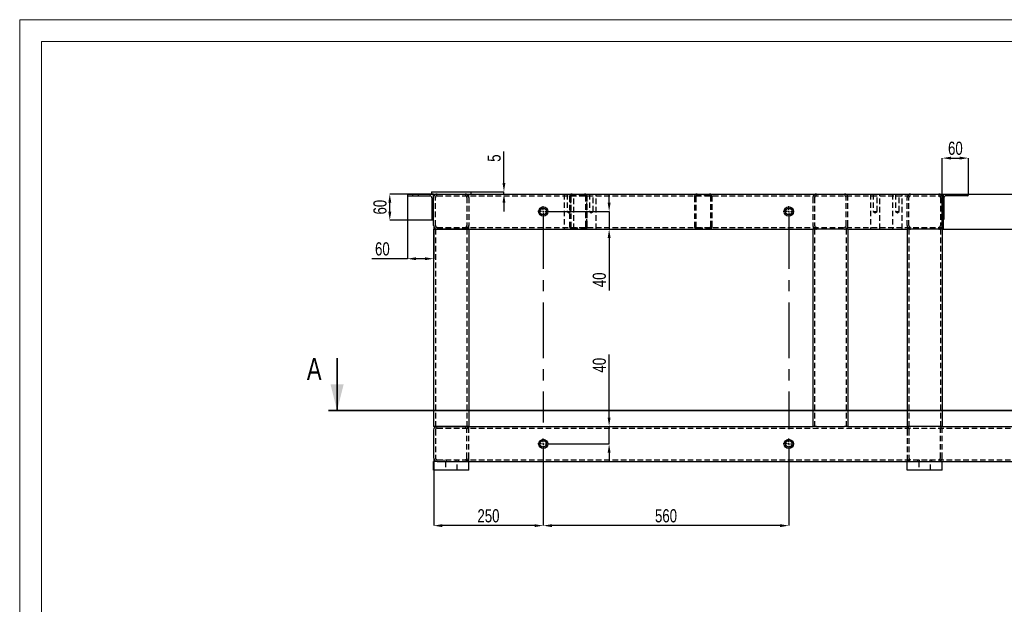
# Model space of a CAD drawing. Header units: millimetres. Extents: x 0 to 841, y 0 to 594.
# Tile 5 of 13: x 0 to 225, y 461 to 594. Entities that reach past the tile are written whole.
import ezdxf

# ---------------------------------------------------------------- set-up
doc = ezdxf.new("R2010")
doc.units = ezdxf.units.MM
doc.header["$PDSIZE"] = -1
doc.linetypes.add('CENTERX2', pattern=[20.32, 12.7, -2.54, 2.54, -2.54])
doc.linetypes.add('HIDDEN', pattern=[1.905, 1.27, -0.635])
for name, color, linetype in [('COTES', 1, 'Continuous'), ('TRAIT-MIXTES', 3, 'CENTERX2'), ('TRAIT-TIRET', 2, 'HIDDEN')]:
    doc.layers.add(name, color=color, linetype=linetype)
doc.layers.add('TRAIT-FORT', color=4, linetype='Continuous', lineweight=25)
doc.styles.add('SLDTEXTSTYLE0', font='TXT', dxfattribs={"width": 0.75})
doc.dimstyles.new('SLDDIMSTYLE0', dxfattribs={"dimtxt": 3, "dimasz": 2, "dimexe": 0, "dimexo": 0.0625, "dimgap": 0.75, "dimtad": 1, "dimdec": 0, "dimlfac": 10, "dimrnd": 1e-09, "dimzin": 12, "dimdsep": 46, "dimtxsty": 'SLDTEXTSTYLE0', "dimsah": 1, "dimcen": 0.09, "dimadec": 0, "dimazin": 3, "dimtfac": 1, "dimtdec": 0, "dimtofl": 0, "dimtmove": 0, "dimatfit": 3, "dimfxl": 1, "dimfrac": 2, "dimtolj": 1, "dimtzin": 12, "dimarcsym": 0})
doc.dimstyles.new('SLDDIMSTYLE1', dxfattribs={"dimtxt": 3, "dimasz": 2, "dimexe": 0, "dimexo": 0.0625, "dimgap": 0.75, "dimtad": 1, "dimdec": 0, "dimlfac": 10, "dimrnd": 1e-09, "dimzin": 12, "dimdsep": 46, "dimtxsty": 'SLDTEXTSTYLE0', "dimsah": 1, "dimcen": 0.09, "dimadec": 0, "dimazin": 3, "dimtfac": 1, "dimtdec": 0, "dimtmove": 0, "dimatfit": 0, "dimfxl": 1, "dimfrac": 2, "dimtolj": 1, "dimtzin": 12, "dimarcsym": 0})

# ---------------------------------------------------------------- blocks, each defined once
blk = doc.blocks.new('_D_32')
at = {"layer": 'COTES', "color": 0, "lineweight": -2, "transparency": 16777216}
for p, q in [((210.69, 546.24), (248.63, 546.24)), ((248.63, 544.24), (248.63, 503.24)), ((238.69, 501.24), (248.63, 501.24))]:
    blk.add_line(p, q, dxfattribs=at)
at = {"layer": 'COTES', "color": 0, "transparency": 16777216}
for points in [[(248.29, 544.24), (248.96, 544.24), (248.63, 546.24)], [(248.29, 503.24), (248.96, 503.24), (248.63, 501.24)]]:
    blk.add_solid(points, dxfattribs=at)
at = {"layer": 'Defpoints', "color": 0, "transparency": 16777216}
for p in [(210.63, 546.24), (238.63, 501.24), (248.63, 501.24)]:
    blk.add_point(p, dxfattribs=at)
at = {"layer": 'COTES', "color": 0, "transparency": 16777216, "insert": (244.88, 523.74), "char_height": 3, "attachment_point": 2, "rotation": 90, "style": 'SLDTEXTSTYLE0'}
blk.add_mtext('\\A1;450', dxfattribs=at)
blk = doc.blocks.new('_D_33')
at = {"layer": 'COTES', "color": 0, "lineweight": -2, "transparency": 16777216}
for p, q in [((216.49, 554.24), (248.63, 554.24)), ((248.63, 548.24), (248.63, 552.24)), ((210.49, 546.24), (248.63, 546.24))]:
    blk.add_line(p, q, dxfattribs=at)
at = {"layer": 'COTES', "color": 0, "transparency": 16777216}
for points in [[(248.29, 552.24), (248.96, 552.24), (248.63, 554.24)], [(248.29, 548.24), (248.96, 548.24), (248.63, 546.24)]]:
    blk.add_solid(points, dxfattribs=at)
at = {"layer": 'Defpoints', "color": 0, "transparency": 16777216}
for p in [(216.43, 554.24), (248.63, 554.24), (210.43, 546.24)]:
    blk.add_point(p, dxfattribs=at)
at = {"layer": 'COTES', "color": 0, "transparency": 16777216, "insert": (244.88, 550.24), "char_height": 3, "attachment_point": 2, "rotation": 90, "style": 'SLDTEXTSTYLE0'}
blk.add_mtext('\\A1;80', dxfattribs=at)
blk = doc.blocks.new('_D_34')
at = {"layer": 'COTES', "color": 0, "lineweight": -2, "transparency": 16777216}
for p, q in [((196.3, 554.24), (266.63, 554.24)), ((266.63, 552.24), (266.63, 493.24)), ((238.49, 491.24), (266.63, 491.24))]:
    blk.add_line(p, q, dxfattribs=at)
at = {"layer": 'COTES', "color": 0, "transparency": 16777216}
for points in [[(266.29, 552.24), (266.96, 552.24), (266.63, 554.24)], [(266.29, 493.24), (266.96, 493.24), (266.63, 491.24)]]:
    blk.add_solid(points, dxfattribs=at)
at = {"layer": 'Defpoints', "color": 0, "transparency": 16777216}
for p in [(196.24, 554.24), (238.43, 491.24), (266.63, 491.24)]:
    blk.add_point(p, dxfattribs=at)
at = {"layer": 'COTES', "color": 0, "transparency": 16777216, "insert": (262.88, 522.74), "char_height": 3, "attachment_point": 2, "rotation": 90, "style": 'SLDTEXTSTYLE0'}
blk.add_mtext('\\A1;630', dxfattribs=at)
blk = doc.blocks.new('_D_35')
at = {"layer": 'COTES', "color": 0, "lineweight": -2, "transparency": 16777216}
for p, q in [((110.46, 556.74), (110.46, 563.93)), ((88.49, 554.24), (110.46, 554.24)), ((102.99, 554.74), (110.46, 554.74)), ((110.46, 554.24), (110.46, 554.74)), ((110.46, 552.24), (110.46, 550.24))]:
    blk.add_line(p, q, dxfattribs=at)
at = {"layer": 'COTES', "color": 0, "transparency": 16777216}
for points in [[(110.13, 556.74), (110.79, 556.74), (110.46, 554.74)], [(110.13, 552.24), (110.79, 552.24), (110.46, 554.24)]]:
    blk.add_solid(points, dxfattribs=at)
at = {"layer": 'Defpoints', "color": 0, "transparency": 16777216}
for p in [(88.43, 554.24), (102.93, 554.74), (110.46, 554.24)]:
    blk.add_point(p, dxfattribs=at)
at = {"layer": 'COTES', "color": 0, "transparency": 16777216, "insert": (106.71, 562.43), "char_height": 3, "attachment_point": 2, "rotation": 90, "style": 'SLDTEXTSTYLE0'}
blk.add_mtext('\\A1;5', dxfattribs=at)
blk = doc.blocks.new('_D_36')
at = {"layer": 'COTES', "color": 0, "lineweight": -2, "transparency": 16777216}
for p, q in [((88.36, 554.24), (84.42, 554.24)), ((84.42, 550.24), (84.42, 552.24)), ((94.21, 548.24), (84.42, 548.24))]:
    blk.add_line(p, q, dxfattribs=at)
at = {"layer": 'COTES', "color": 0, "transparency": 16777216}
for points in [[(84.09, 552.24), (84.76, 552.24), (84.42, 554.24)], [(84.09, 550.24), (84.76, 550.24), (84.42, 548.24)]]:
    blk.add_solid(points, dxfattribs=at)
at = {"layer": 'Defpoints', "color": 0, "transparency": 16777216}
for p in [(84.42, 554.24), (88.43, 554.24), (94.28, 548.24)]:
    blk.add_point(p, dxfattribs=at)
at = {"layer": 'COTES', "color": 0, "transparency": 16777216, "insert": (80.67, 551.24), "char_height": 3, "attachment_point": 2, "rotation": 90, "style": 'SLDTEXTSTYLE0'}
blk.add_mtext('\\A1;60', dxfattribs=at)
blk = doc.blocks.new('_D_37')
at = {"layer": 'COTES', "color": 0, "lineweight": -2, "transparency": 16777216}
for p, q in [((88.43, 554.18), (88.43, 539.48)), ((94.43, 546.98), (94.43, 539.48)), ((88.43, 539.48), (80.29, 539.48)), ((92.43, 539.48), (90.43, 539.48))]:
    blk.add_line(p, q, dxfattribs=at)
at = {"layer": 'COTES', "color": 0, "transparency": 16777216}
for points in [[(90.43, 539.82), (90.43, 539.15), (88.43, 539.48)], [(92.43, 539.82), (92.43, 539.15), (94.43, 539.48)]]:
    blk.add_solid(points, dxfattribs=at)
at = {"layer": 'Defpoints', "color": 0, "transparency": 16777216}
for p in [(88.43, 554.24), (94.43, 547.04), (88.43, 539.48)]:
    blk.add_point(p, dxfattribs=at)
at = {"layer": 'COTES', "color": 0, "transparency": 16777216, "insert": (82.73, 543.23), "char_height": 3, "attachment_point": 2, "style": 'SLDTEXTSTYLE0'}
blk.add_mtext('\\A1;60', dxfattribs=at)
blk = doc.blocks.new('_D_38')
at = {"layer": 'COTES', "color": 0, "lineweight": -2, "transparency": 16777216}
for p, q in [((210.43, 554.3), (210.43, 562.43)), ((212.43, 562.43), (214.43, 562.43)), ((216.43, 554.15), (216.43, 562.43))]:
    blk.add_line(p, q, dxfattribs=at)
at = {"layer": 'COTES', "color": 0, "transparency": 16777216}
for points in [[(212.43, 562.76), (212.43, 562.1), (210.43, 562.43)], [(214.43, 562.76), (214.43, 562.1), (216.43, 562.43)]]:
    blk.add_solid(points, dxfattribs=at)
at = {"layer": 'Defpoints', "color": 0, "transparency": 16777216}
for p in [(216.43, 562.43), (210.43, 554.24), (216.43, 554.09)]:
    blk.add_point(p, dxfattribs=at)
at = {"layer": 'COTES', "color": 0, "transparency": 16777216, "insert": (213.43, 566.18), "char_height": 3, "attachment_point": 2, "style": 'SLDTEXTSTYLE0'}
blk.add_mtext('\\A1;60', dxfattribs=at)
blk = doc.blocks.new('_D_39')
at = {"layer": 'COTES', "color": 0, "lineweight": -2, "transparency": 16777216}
for p, q in [((119.43, 495.93), (119.43, 478.6)), ((94.43, 493.98), (94.43, 478.6)), ((117.43, 478.6), (96.43, 478.6))]:
    blk.add_line(p, q, dxfattribs=at)
at = {"layer": 'COTES', "color": 0, "transparency": 16777216}
for points in [[(96.43, 478.94), (96.43, 478.27), (94.43, 478.6)], [(117.43, 478.94), (117.43, 478.27), (119.43, 478.6)]]:
    blk.add_solid(points, dxfattribs=at)
at = {"layer": 'Defpoints', "color": 0, "transparency": 16777216}
for p in [(119.43, 495.99), (94.43, 494.04), (94.43, 478.6)]:
    blk.add_point(p, dxfattribs=at)
at = {"layer": 'COTES', "color": 0, "transparency": 16777216, "insert": (106.93, 482.35), "char_height": 3, "attachment_point": 2, "style": 'SLDTEXTSTYLE0'}
blk.add_mtext('\\A1;250', dxfattribs=at)
blk = doc.blocks.new('_D_40')
at = {"layer": 'COTES', "color": 0, "lineweight": -2, "transparency": 16777216}
for p, q in [((119.43, 495.93), (119.43, 478.6)), ((175.43, 495.93), (175.43, 478.6)), ((173.43, 478.6), (121.43, 478.6))]:
    blk.add_line(p, q, dxfattribs=at)
at = {"layer": 'COTES', "color": 0, "transparency": 16777216}
for points in [[(121.43, 478.94), (121.43, 478.27), (119.43, 478.6)], [(173.43, 478.94), (173.43, 478.27), (175.43, 478.6)]]:
    blk.add_solid(points, dxfattribs=at)
at = {"layer": 'Defpoints', "color": 0, "transparency": 16777216}
for p in [(119.43, 495.99), (175.43, 495.99), (119.43, 478.6)]:
    blk.add_point(p, dxfattribs=at)
at = {"layer": 'COTES', "color": 0, "transparency": 16777216, "insert": (147.43, 482.35), "char_height": 3, "attachment_point": 2, "style": 'SLDTEXTSTYLE0'}
blk.add_mtext('\\A1;560', dxfattribs=at)
blk = doc.blocks.new('_D_41')
at = {"layer": 'COTES', "color": 0, "lineweight": -2, "transparency": 16777216}
for p, q in [((134.45, 503.24), (134.45, 517.64)), ((94.49, 501.24), (134.45, 501.24)), ((134.45, 497.24), (134.45, 501.24)), ((120.74, 497.24), (134.45, 497.24)), ((134.45, 495.24), (134.45, 493.24))]:
    blk.add_line(p, q, dxfattribs=at)
at = {"layer": 'COTES', "color": 0, "transparency": 16777216}
for points in [[(134.12, 503.24), (134.78, 503.24), (134.45, 501.24)], [(134.12, 495.24), (134.78, 495.24), (134.45, 497.24)]]:
    blk.add_solid(points, dxfattribs=at)
at = {"layer": 'Defpoints', "color": 0, "transparency": 16777216}
for p in [(94.43, 501.24), (134.45, 501.24), (120.68, 497.24)]:
    blk.add_point(p, dxfattribs=at)
at = {"layer": 'COTES', "color": 0, "transparency": 16777216, "insert": (130.7, 515.2), "char_height": 3, "attachment_point": 2, "rotation": 90, "style": 'SLDTEXTSTYLE0'}
blk.add_mtext('\\A1;40', dxfattribs=at)
blk = doc.blocks.new('_D_42')
at = {"layer": 'COTES', "color": 0, "lineweight": -2, "transparency": 16777216}
for p, q in [((134.45, 552.24), (134.45, 554.24)), ((120.74, 550.24), (134.45, 550.24)), ((134.45, 550.24), (134.45, 546.24)), ((94.49, 546.24), (134.45, 546.24)), ((134.45, 544.24), (134.45, 532.24))]:
    blk.add_line(p, q, dxfattribs=at)
at = {"layer": 'COTES', "color": 0, "transparency": 16777216}
for points in [[(134.12, 552.24), (134.78, 552.24), (134.45, 550.24)], [(134.12, 544.24), (134.78, 544.24), (134.45, 546.24)]]:
    blk.add_solid(points, dxfattribs=at)
at = {"layer": 'Defpoints', "color": 0, "transparency": 16777216}
for p in [(120.68, 550.24), (94.43, 546.24), (134.45, 546.24)]:
    blk.add_point(p, dxfattribs=at)
at = {"layer": 'COTES', "color": 0, "transparency": 16777216, "insert": (130.7, 534.67), "char_height": 3, "attachment_point": 2, "rotation": 90, "style": 'SLDTEXTSTYLE0'}
blk.add_mtext('\\A1;40', dxfattribs=at)
blk = doc.blocks.new('SW_CENTERMARKSYMBOL_9')
at = {"layer": 'TRAIT-MIXTES', "color": 0}
for p, q in [((-0.4, 0), (-1.25, 0)), ((0, 0), (-0.2, 0)), ((0, 0.4), (0, 1.25)), ((0, 0), (0, 0.2)), ((0, 0), (0, -0.2)), ((0, 0), (0.2, 0)), ((0.4, 0), (1.25, 0)), ((0, -0.4), (0, -48.08))]:
    blk.add_line(p, q, dxfattribs=at)
blk = doc.blocks.new('SW_CENTERMARKSYMBOL_10')
at = {"layer": 'TRAIT-MIXTES', "color": 0}
for p, q in [((-0.4, 0), (-1.25, 0)), ((0, 0), (-0.2, 0)), ((0, 0.4), (0, 1.25)), ((0, 0), (0, 0.2)), ((0, 0), (0, -0.2)), ((0, 0), (0.2, 0)), ((0.4, 0), (1.25, 0)), ((0, -0.4), (0, -49.64))]:
    blk.add_line(p, q, dxfattribs=at)
blk = doc.blocks.new('SW_CENTERMARKSYMBOL_11')
at = {"layer": 'TRAIT-MIXTES', "color": 0}
for p, q in [((-0.4, 0), (-1.25, 0)), ((0, 0), (-0.2, 0)), ((0, 0.4), (0, 1.25)), ((0, 0), (0, 0.2)), ((0, 0), (0, -0.2)), ((0, 0), (0.2, 0)), ((0.4, 0), (1.25, 0)), ((0, -0.4), (0, -1.25))]:
    blk.add_line(p, q, dxfattribs=at)
blk = doc.blocks.new('SW_CENTERMARKSYMBOL_12')
at = {"layer": 'TRAIT-MIXTES', "color": 0}
for p, q in [((-0.4, 0), (-1.25, 0)), ((0, 0), (-0.2, 0)), ((0, 0.4), (0, 1.25)), ((0, 0), (0, 0.2)), ((0, 0), (0, -0.2)), ((0, 0), (0.2, 0)), ((0.4, 0), (1.25, 0)), ((0, -0.4), (0, -1.25))]:
    blk.add_line(p, q, dxfattribs=at)

msp = doc.modelspace()

# ---------------------------------------------------------------- linework, layer by layer
at = {"lineweight": 18}
for p, q in [((841, 594), (0, 594)), ((0, 594), (0, 0)), ((5, 589), (5, 5)), ((836, 589), (5, 589))]:
    msp.add_line(p, q, dxfattribs=at)
at = {"lineweight": 35}
for p, q in [((72.403, 516.834), (72.403, 504.834)), ((256.651, 504.834), (70.403, 504.834))]:
    msp.add_line(p, q, dxfattribs=at)
msp.add_solid([(72.403, 504.834), (73.903, 510.834), (70.903, 510.834)], dxfattribs=at)
at = {"layer": 'TRAIT-FORT', "lineweight": 25}
for p, q in [((94.427, 554.241), (88.427, 554.241)), ((88.427, 554.241), (88.427, 554.091)), ((88.677, 553.841), (93.527, 553.841)), ((93.927, 554.741), (93.927, 554.241)), ((93.927, 554.741), (102.927, 554.741)), ((94.027, 553.341), (94.027, 548.491)), ((94.427, 553.441), (94.427, 554.241)), ((94.427, 554.241), (95.227, 554.241)), ((94.427, 547.041), (94.427, 553.441)), ((95.227, 554.241), (210.427, 554.241)), ((102.927, 554.741), (102.927, 554.241)), ((210.427, 553.441), (210.427, 554.241)), ((210.427, 554.241), (210.627, 554.241)), ((210.427, 547.041), (210.427, 553.441)), ((210.627, 554.241), (210.627, 553.441)), ((210.627, 554.241), (216.427, 554.241)), ((210.627, 553.441), (210.627, 547.041)), ((210.827, 553.341), (210.827, 548.491)), ((216.177, 553.841), (211.327, 553.841)), ((216.427, 554.241), (216.427, 554.091)), ((94.277, 548.241), (94.427, 548.241)), ((94.427, 546.241), (94.427, 501.241)), ((95.227, 546.241), (94.427, 546.241)), ((101.627, 546.241), (95.227, 546.241)), ((102.427, 546.241), (101.627, 546.241)), ((102.427, 546.241), (180.927, 546.241)), ((102.427, 546.241), (102.427, 501.241)), ((180.927, 546.241), (180.927, 501.241)), ((181.727, 546.241), (180.927, 546.241)), ((188.127, 546.241), (181.727, 546.241)), ((188.927, 546.241), (188.127, 546.241)), ((188.927, 546.241), (202.427, 546.241)), ((188.927, 546.241), (188.927, 501.241)), ((202.427, 546.241), (202.427, 501.241)), ((203.227, 546.241), (202.427, 546.241)), ((209.627, 546.241), (203.227, 546.241)), ((210.427, 546.241), (209.627, 546.241)), ((210.427, 546.241), (210.427, 547.041)), ((210.427, 546.241), (210.427, 501.241)), ((210.427, 546.241), (210.627, 546.241)), ((210.627, 547.041), (210.627, 546.241)), ((95.227, 501.241), (94.427, 501.241)), ((101.627, 501.241), (95.227, 501.241)), ((102.427, 501.241), (101.627, 501.241)), ((102.427, 501.241), (180.927, 501.241)), ((181.727, 501.241), (180.927, 501.241)), ((181.727, 501.241), (188.127, 501.241)), ((188.927, 501.241), (188.127, 501.241)), ((188.927, 501.241), (202.427, 501.241)), ((203.227, 501.241), (202.427, 501.241)), ((209.627, 501.241), (203.227, 501.241)), ((210.427, 501.241), (209.627, 501.241)), ((210.427, 501.241), (238.427, 501.241)), ((94.427, 500.441), (94.427, 494.041)), ((95.227, 493.241), (94.427, 493.241)), ((94.427, 491.241), (94.427, 493.241)), ((95.227, 493.241), (230.427, 493.241)), ((102.427, 491.241), (102.427, 493.241)), ((202.427, 491.241), (202.427, 493.241)), ((210.427, 491.241), (210.427, 493.241)), ((102.427, 491.241), (94.427, 491.241)), ((210.427, 491.241), (202.427, 491.241))]:
    msp.add_line(p, q, dxfattribs=at)
for centre, radius in [((119.427, 550.241), 1.05), ((119.427, 550.241), 0.75), ((175.427, 550.241), 1.05), ((175.427, 550.241), 0.75), ((119.427, 497.241), 1.05), ((119.427, 497.241), 0.75), ((175.427, 497.241), 1.05), ((175.427, 497.241), 0.75)]:
    msp.add_circle(centre, radius, dxfattribs=at)
for centre, radius, start, end in [((88.677, 554.091), 0.25, 180, 270), ((93.527, 553.341), 0.5, 0, 90), ((95.227, 553.441), 0.8, 90, 180), ((211.327, 553.341), 0.5, 90, 180), ((216.177, 554.091), 0.25, 270, 0), ((94.277, 548.491), 0.25, 180, 270), ((210.577, 548.491), 0.25, 281.53696, 0), ((95.227, 547.041), 0.8, 180, 270), ((95.227, 500.441), 0.8, 90, 180), ((95.227, 494.041), 0.8, 180, 270)]:
    msp.add_arc(centre, radius, start, end, dxfattribs=at)
at = {"layer": 'TRAIT-TIRET'}
for p, q in [((89.593, 554.241), (89.593, 553.841)), ((90.993, 553.841), (90.993, 554.241)), ((94.827, 547.041), (94.827, 553.441)), ((95.227, 553.841), (210.427, 553.841)), ((102.027, 553.441), (102.027, 547.041)), ((102.427, 553.441), (102.427, 554.241)), ((102.427, 553.441), (102.427, 547.041)), ((124.186, 554.241), (124.186, 553.841)), ((124.186, 554.241), (124.186, 546.241)), ((124.861, 554.241), (124.861, 550.241)), ((125.427, 553.641), (125.427, 546.841)), ((125.711, 550.241), (125.711, 554.241)), ((125.727, 553.641), (125.727, 546.841)), ((128.827, 553.941), (126.027, 553.941)), ((126.386, 553.841), (126.386, 554.241)), ((126.386, 546.241), (126.386, 554.241)), ((129.127, 546.841), (129.127, 553.641)), ((129.266, 554.241), (129.266, 553.841)), ((129.266, 554.241), (129.266, 546.241)), ((129.427, 546.841), (129.427, 553.641)), ((129.941, 554.241), (129.941, 550.241)), ((130.791, 550.241), (130.791, 554.241)), ((131.466, 553.841), (131.466, 554.241)), ((131.466, 546.241), (131.466, 554.241)), ((153.927, 553.641), (153.927, 546.841)), ((154.227, 553.641), (154.227, 546.841)), ((157.327, 553.941), (154.527, 553.941)), ((157.627, 546.841), (157.627, 553.641)), ((157.927, 546.841), (157.927, 553.641)), ((180.927, 553.441), (180.927, 547.041)), ((181.327, 553.441), (181.327, 547.041)), ((188.527, 547.041), (188.527, 553.441)), ((188.927, 547.041), (188.927, 553.441)), ((194.036, 554.241), (194.036, 553.841)), ((194.036, 554.241), (194.036, 546.241)), ((194.711, 554.241), (194.711, 550.241)), ((195.561, 550.241), (195.561, 554.241)), ((196.236, 553.841), (196.236, 554.241)), ((196.236, 546.241), (196.236, 554.241)), ((199.116, 554.241), (199.116, 553.841)), ((199.116, 554.241), (199.116, 546.241)), ((199.791, 554.241), (199.791, 550.241)), ((200.641, 550.241), (200.641, 554.241)), ((201.316, 553.841), (201.316, 554.241)), ((201.316, 546.241), (201.316, 554.241)), ((202.427, 547.041), (202.427, 553.441)), ((202.827, 547.041), (202.827, 553.441)), ((210.027, 553.441), (210.027, 547.041)), ((210.595, 554.241), (210.595, 553.241)), ((210.595, 553.241), (210.827, 553.241)), ((213.021, 554.241), (213.021, 553.841)), ((214.421, 553.841), (214.421, 554.241)), ((124.861, 550.241), (125.711, 550.241)), ((124.861, 550.241), (125.286, 549.985)), ((125.286, 549.985), (125.711, 550.241)), ((129.941, 550.241), (130.791, 550.241)), ((129.941, 550.241), (130.366, 549.985)), ((130.366, 549.985), (130.791, 550.241)), ((194.711, 550.241), (195.561, 550.241)), ((194.711, 550.241), (195.136, 549.985)), ((195.136, 549.985), (195.561, 550.241)), ((199.791, 550.241), (200.641, 550.241)), ((199.791, 550.241), (200.216, 549.985)), ((200.216, 549.985), (200.641, 550.241)), ((210.577, 548.241), (210.427, 548.241)), ((94.827, 546.241), (94.827, 501.241)), ((95.227, 546.641), (210.427, 546.641)), ((102.027, 546.241), (102.027, 501.241)), ((102.427, 546.241), (102.427, 547.041)), ((124.186, 546.641), (124.186, 546.241)), ((126.027, 546.541), (128.827, 546.541)), ((126.386, 546.241), (126.386, 546.641)), ((129.266, 546.641), (129.266, 546.241)), ((131.466, 546.241), (131.466, 546.641)), ((154.527, 546.541), (157.327, 546.541)), ((181.327, 546.241), (181.327, 501.241)), ((188.527, 546.241), (188.527, 501.241)), ((194.036, 546.641), (194.036, 546.241)), ((196.236, 546.241), (196.236, 546.641)), ((199.116, 546.641), (199.116, 546.241)), ((201.316, 546.241), (201.316, 546.641)), ((202.827, 546.241), (202.827, 501.241)), ((210.027, 546.241), (210.027, 501.241)), ((102.427, 500.441), (102.427, 501.241)), ((202.427, 501.241), (202.427, 500.441)), ((94.827, 500.441), (94.827, 494.041)), ((95.227, 500.841), (238.427, 500.841)), ((102.027, 494.041), (102.027, 500.441)), ((102.427, 494.041), (102.427, 500.441)), ((202.427, 500.441), (202.427, 494.041)), ((202.827, 500.441), (202.827, 494.041)), ((210.027, 494.041), (210.027, 500.441)), ((210.427, 494.041), (210.427, 500.441)), ((95.227, 493.641), (238.427, 493.641)), ((96.777, 493.641), (96.777, 493.241)), ((97.102, 493.241), (97.102, 491.241)), ((97.261, 493.641), (97.261, 493.241)), ((99.594, 493.241), (99.594, 493.641)), ((99.752, 491.241), (99.752, 493.241)), ((100.077, 493.241), (100.077, 493.641)), ((102.427, 493.241), (102.427, 494.041)), ((202.427, 494.041), (202.427, 493.241)), ((204.777, 493.641), (204.777, 493.241)), ((205.102, 493.241), (205.102, 491.241)), ((205.261, 493.241), (205.261, 493.641)), ((207.594, 493.641), (207.594, 493.241)), ((207.752, 491.241), (207.752, 493.241)), ((208.077, 493.241), (208.077, 493.641))]:
    msp.add_line(p, q, dxfattribs=at)
at = {"layer": 'TRAIT-TIRET', "flags": 128}
msp.add_lwpolyline([(210.627, 548.246), (210.626, 548.245), (210.577, 548.241)], dxfattribs=at)
at = {"layer": 'TRAIT-TIRET'}
for centre, radius, start, end in [((95.227, 553.441), 0.4, 90, 180), ((101.627, 553.441), 0.8, 0, 90), ((101.627, 553.441), 0.4, 0, 90), ((126.027, 553.641), 0.6, 90, 180), ((126.027, 553.641), 0.3, 90, 180), ((128.827, 553.641), 0.6, 0, 90), ((128.827, 553.641), 0.3, 0, 90), ((154.527, 553.641), 0.6, 90, 180), ((154.527, 553.641), 0.3, 90, 180), ((157.327, 553.641), 0.6, 0, 90), ((157.327, 553.641), 0.3, 0, 90), ((181.727, 553.441), 0.8, 90, 180), ((181.727, 553.441), 0.4, 90, 180), ((188.127, 553.441), 0.8, 0, 90), ((188.127, 553.441), 0.4, 0, 90), ((203.227, 553.441), 0.8, 90, 180), ((203.227, 553.441), 0.4, 90, 180), ((209.627, 553.441), 0.8, 0, 90), ((209.627, 553.441), 0.4, 0, 90), ((95.227, 547.041), 0.4, 180, 270), ((101.627, 547.041), 0.4, 270, 0), ((101.627, 547.041), 0.8, 270, 0), ((126.027, 546.841), 0.6, 180, 270), ((126.027, 546.841), 0.3, 180, 270), ((128.827, 546.841), 0.3, 270, 0), ((128.827, 546.841), 0.6, 270, 0), ((154.527, 546.841), 0.6, 180, 270), ((154.527, 546.841), 0.3, 180, 270), ((157.327, 546.841), 0.6, 270, 0), ((157.327, 546.841), 0.3, 270, 0), ((181.727, 547.041), 0.8, 180, 270), ((181.727, 547.041), 0.4, 180, 270), ((188.127, 547.041), 0.8, 270, 0), ((188.127, 547.041), 0.4, 270, 0), ((203.227, 547.041), 0.8, 180, 270), ((203.227, 547.041), 0.4, 180, 270), ((209.627, 547.041), 0.8, 270, 0), ((209.627, 547.041), 0.4, 270, 0), ((101.627, 500.441), 0.8, 0, 90), ((203.227, 500.441), 0.8, 90, 180), ((209.627, 500.441), 0.8, 0, 90), ((95.227, 500.441), 0.4, 90, 180), ((101.627, 500.441), 0.4, 0, 90), ((203.227, 500.441), 0.4, 90, 180), ((209.627, 500.441), 0.4, 0, 90), ((95.227, 494.041), 0.4, 180, 270), ((101.627, 494.041), 0.8, 270, 0), ((101.627, 494.041), 0.4, 270, 0), ((203.227, 494.041), 0.8, 180, 270), ((203.227, 494.041), 0.4, 180, 270), ((209.627, 494.041), 0.4, 270, 0), ((209.627, 494.041), 0.8, 270, 0)]:
    msp.add_arc(centre, radius, start, end, dxfattribs=at)

# ---------------------------------------------------------------- block references
at = {"layer": 'TRAIT-MIXTES'}
for name, p in [('SW_CENTERMARKSYMBOL_9', (119.427, 550.241)), ('SW_CENTERMARKSYMBOL_10', (175.427, 550.241)), ('SW_CENTERMARKSYMBOL_12', (119.427, 497.241)), ('SW_CENTERMARKSYMBOL_11', (175.427, 497.241))]:
    msp.add_blockref(name, p, dxfattribs=at)

# ---------------------------------------------------------------- texts
at = {"insert": (65.508, 516.834), "char_height": 5, "attachment_point": 1, "style": 'SLDTEXTSTYLE0'}
msp.add_mtext('A', dxfattribs=at)

# ---------------------------------------------------------------- dimensions: what is measured, and where the dimension line sits
at = {"layer": 'COTES'}
for base, p1, p2, dimstyle, picture, middle in [((216.427, 562.43), (210.427, 554.241), (216.427, 554.091), 'SLDDIMSTYLE1', '_D_38', (213.427, 562.43)), ((88.427, 539.485), (94.427, 547.041), (88.427, 554.241), 'SLDDIMSTYLE0', '_D_37', (82.732, 539.485)), ((94.427, 478.603), (119.427, 495.991), (94.427, 494.041), 'SLDDIMSTYLE0', '_D_39', (106.927, 478.603)), ((119.427, 478.603), (175.427, 495.991), (119.427, 495.991), 'SLDDIMSTYLE0', '_D_40', (147.427, 478.603))]:
    dim = msp.add_linear_dim(base=base, p1=p1, p2=p2, dimstyle=dimstyle, dxfattribs=at)
    dim.commit()
    dim.dimension.update_dxf_attribs({"geometry": picture, "text_midpoint": middle, "dimtype": 160})
for base, p1, p2, dimstyle, picture, middle in [((110.461, 554.241), (102.927, 554.741), (88.427, 554.241), 'SLDDIMSTYLE1', '_D_35', (110.461, 562.43)), ((84.423, 554.241), (94.277, 548.241), (88.427, 554.241), 'SLDDIMSTYLE1', '_D_36', (84.423, 551.241)), ((134.45, 546.241), (120.677, 550.241), (94.427, 546.241), 'SLDDIMSTYLE1', '_D_42', (134.45, 534.674)), ((266.627, 491.241), (196.236, 554.241), (238.427, 491.241), 'SLDDIMSTYLE0', '_D_34', (266.627, 522.741)), ((248.627, 554.241), (210.427, 546.241), (216.427, 554.241), 'SLDDIMSTYLE0', '_D_33', (248.627, 550.241)), ((248.627, 501.241), (210.627, 546.241), (238.627, 501.241), 'SLDDIMSTYLE0', '_D_32', (248.627, 523.741)), ((134.45, 501.241), (120.677, 497.241), (94.427, 501.241), 'SLDDIMSTYLE1', '_D_41', (134.45, 515.205))]:
    dim = msp.add_linear_dim(base=base, p1=p1, p2=p2, angle=90, dimstyle=dimstyle, dxfattribs=at)
    dim.commit()
    dim.dimension.update_dxf_attribs({"geometry": picture, "text_midpoint": middle, "dimtype": 160})

doc.saveas('drawing.dxf')
